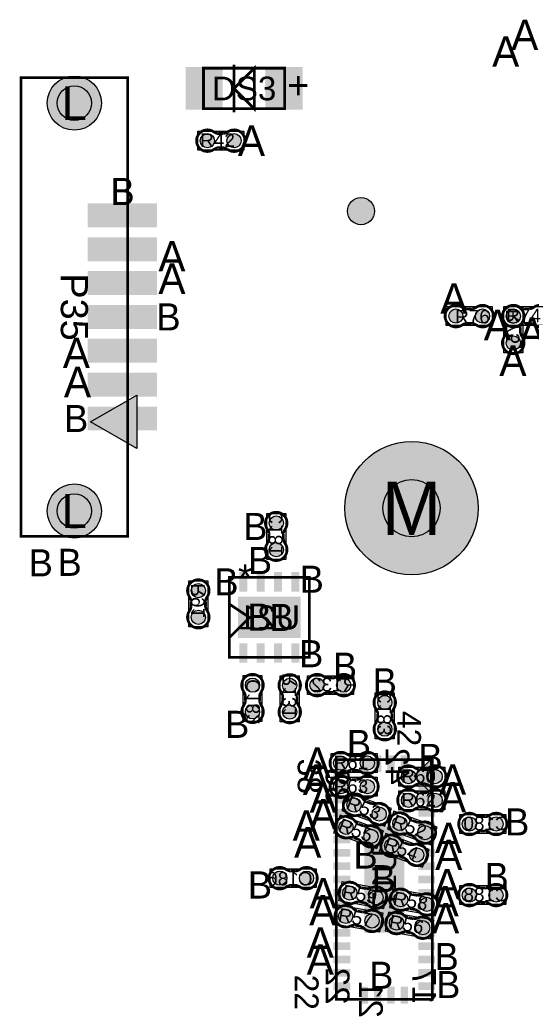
# Model space of a CAD drawing. Extents: x -14 to 190, y -123 to 238.
# Tile 13 of 28: x 40 to 59, y 112 to 149. Entities that reach past the tile are written whole.
import ezdxf
from ezdxf.enums import TextEntityAlignment as Align

# ---------------------------------------------------------------- set-up
doc = ezdxf.new("R2010")
doc.units = 0
doc.header["$MEASUREMENT"] = 0
for name, color, linetype in [('ASSEMBLY_OUTLINES_BTM', 191, 'CONTINUOUS'), ('ASSEMBLY_OUTLINES_TOP', 102, 'CONTINUOUS'), ('ASSEMBLY_REF_DES_BTM', 191, 'CONTINUOUS'), ('ASSEMBLY_REF_DES_TOP', 102, 'CONTINUOUS'), ('DRILL_DRAWING', 21, 'CONTINUOUS'), ('MOUNTING_HOLE_PADS_LAYER_7', 150, 'CONTINUOUS'), ('MOUNTING_HOLE_PADS_LAYER_8', 181, 'CONTINUOUS'), ('MOUNTING_HOLES_LAYER_TOP', 42, 'CONTINUOUS'), ('PART_PADS_SMD_BTM', 181, 'CONTINUOUS'), ('PART_PADS_SMD_TOP', 150, 'CONTINUOUS')]:
    doc.layers.add(name, color=color, linetype=linetype)
doc.styles.add('ARIAL', font='ARIAL.TTF')
doc.styles.add('VERIBEST_GERBER_0', font='VBest0.ttf')

msp = doc.modelspace()

# ---------------------------------------------------------------- hatches: boundary and pattern name
at = {"layer": 'ASSEMBLY_OUTLINES_BTM'}
msp.add_hatch(color=256, dxfattribs=at).paths.add_polyline_path([(55.155334, 120.783327), (54.530334, 120.158327), (55.155334, 119.533327)], flags=0)
at = {"layer": 'ASSEMBLY_OUTLINES_TOP'}
msp.add_hatch(color=256, dxfattribs=at).paths.add_polyline_path([(42.380911, 133.453522), (44.130911, 134.453522), (44.130911, 132.453522)], flags=0)
at = {"layer": 'MOUNTING_HOLE_PADS_LAYER_7'}
h = msp.add_hatch(color=256, dxfattribs=at)
edge = h.paths.add_edge_path()
edge.add_arc((41.780911, 145.403522), 1.016, 0, 360)
h = msp.add_hatch(color=256, dxfattribs=at)
edge = h.paths.add_edge_path()
edge.add_arc((54.43, 130.21), 2.5, 0, 360)
h = msp.add_hatch(color=256, dxfattribs=at)
edge = h.paths.add_edge_path()
edge.add_arc((41.780911, 130.103522), 1.016, 0, 360)
at = {"layer": 'MOUNTING_HOLE_PADS_LAYER_8'}
h = msp.add_hatch(color=256, dxfattribs=at)
edge = h.paths.add_edge_path()
edge.add_arc((41.780911, 145.403522), 1.016, 0, 360)
h = msp.add_hatch(color=256, dxfattribs=at)
edge = h.paths.add_edge_path()
edge.add_arc((54.43, 130.21), 2.5, 0, 360)
h = msp.add_hatch(color=256, dxfattribs=at)
edge = h.paths.add_edge_path()
edge.add_arc((41.780911, 130.103522), 1.016, 0, 360)
at = {"layer": 'MOUNTING_HOLES_LAYER_TOP'}
h = msp.add_hatch(color=256, dxfattribs=at)
edge = h.paths.add_edge_path()
edge.add_arc((41.780911, 145.403522), 0.6477, 0, 360)
h = msp.add_hatch(color=256, dxfattribs=at)
edge = h.paths.add_edge_path()
edge.add_arc((54.43, 130.21), 1.075, 0, 360)
h = msp.add_hatch(color=256, dxfattribs=at)
edge = h.paths.add_edge_path()
edge.add_arc((41.780911, 130.103522), 0.6477, 0, 360)
at = {"layer": 'PART_PADS_SMD_BTM'}
h = msp.add_hatch(color=256, dxfattribs=at)
edge = h.paths.add_edge_path()
edge.add_arc((58.243, 137.406), 0.2667, 0, 360)
h = msp.add_hatch(color=256, dxfattribs=at)
edge = h.paths.add_edge_path()
edge.add_arc((58.243, 136.406), 0.2667, 0, 360)
h = msp.add_hatch(color=256, dxfattribs=at)
edge = h.paths.add_edge_path()
edge.add_arc((49.353762, 129.650872), 0.2667, 0, 360)
h = msp.add_hatch(color=256, dxfattribs=at)
edge = h.paths.add_edge_path()
edge.add_arc((49.353762, 128.650872), 0.2667, 0, 360)
h = msp.add_hatch(color=256, dxfattribs=at)
edge = h.paths.add_edge_path()
edge.add_arc((46.432, 127.119), 0.2667, 0, 360)
h = msp.add_hatch(color=256, dxfattribs=at)
edge = h.paths.add_edge_path()
edge.add_arc((46.432, 126.119), 0.2667, 0, 360)
h = msp.add_hatch(color=256, dxfattribs=at)
edge = h.paths.add_edge_path()
edge.add_arc((48.463238, 123.571128), 0.2667, 0, 360)
h = msp.add_hatch(color=256, dxfattribs=at)
edge = h.paths.add_edge_path()
edge.add_arc((49.861, 123.563), 0.2667, 0, 360)
h = msp.add_hatch(color=256, dxfattribs=at)
edge = h.paths.add_edge_path()
edge.add_arc((50.885, 123.571), 0.2667, 0, 360)
h = msp.add_hatch(color=256, dxfattribs=at)
edge = h.paths.add_edge_path()
edge.add_arc((51.885, 123.571), 0.2667, 0, 360)
h = msp.add_hatch(color=256, dxfattribs=at)
edge = h.paths.add_edge_path()
edge.add_arc((53.425, 122.92), 0.2667, 0, 360)
h = msp.add_hatch(color=256, dxfattribs=at)
edge = h.paths.add_edge_path()
edge.add_arc((48.463238, 122.571128), 0.2667, 0, 360)
h = msp.add_hatch(color=256, dxfattribs=at)
edge = h.paths.add_edge_path()
edge.add_arc((49.861, 122.563), 0.2667, 0, 360)
h = msp.add_hatch(color=256, dxfattribs=at)
edge = h.paths.add_edge_path()
edge.add_arc((53.425, 121.92), 0.2667, 0, 360)
h = msp.add_hatch(color=256, dxfattribs=at)
edge = h.paths.add_edge_path()
edge.add_arc((56.6, 118.364), 0.2667, 0, 360)
h = msp.add_hatch(color=256, dxfattribs=at)
edge = h.paths.add_edge_path()
edge.add_arc((57.6, 118.364), 0.2667, 0, 360)
h = msp.add_hatch(color=256, dxfattribs=at)
edge = h.paths.add_edge_path()
edge.add_arc((49.488, 116.332), 0.2667, 0, 360)
h = msp.add_hatch(color=256, dxfattribs=at)
edge = h.paths.add_edge_path()
edge.add_arc((50.488, 116.332), 0.2667, 0, 360)
h = msp.add_hatch(color=256, dxfattribs=at)
edge = h.paths.add_edge_path()
edge.add_arc((56.6, 115.697), 0.2667, 0, 360)
h = msp.add_hatch(color=256, dxfattribs=at)
edge = h.paths.add_edge_path()
edge.add_arc((57.6, 115.697), 0.2667, 0, 360)
at = {"layer": 'PART_PADS_SMD_TOP'}
h = msp.add_hatch(color=256, dxfattribs=at)
edge = h.paths.add_edge_path()
edge.add_arc((46.772338, 143.993179), 0.2667, 0, 360)
h = msp.add_hatch(color=256, dxfattribs=at)
edge = h.paths.add_edge_path()
edge.add_arc((47.772338, 143.993179), 0.2667, 0, 360)
h = msp.add_hatch(color=256, dxfattribs=at)
edge = h.paths.add_edge_path()
edge.add_arc((52.531, 141.351), 0.508, 0, 360)
h = msp.add_hatch(color=256, dxfattribs=at)
edge = h.paths.add_edge_path()
edge.add_arc((56.092, 137.414), 0.2667, 0, 360)
h = msp.add_hatch(color=256, dxfattribs=at)
edge = h.paths.add_edge_path()
edge.add_arc((57.092, 137.414), 0.2667, 0, 360)
h = msp.add_hatch(color=256, dxfattribs=at)
edge = h.paths.add_edge_path()
edge.add_arc((58.251, 137.414), 0.2667, 0, 360)
h = msp.add_hatch(color=256, dxfattribs=at)
edge = h.paths.add_edge_path()
edge.add_arc((51.774, 120.65), 0.2667, 0, 360)
h = msp.add_hatch(color=256, dxfattribs=at)
edge = h.paths.add_edge_path()
edge.add_arc((52.774, 120.65), 0.2667, 0, 360)
h = msp.add_hatch(color=256, dxfattribs=at)
edge = h.paths.add_edge_path()
edge.add_arc((54.314, 120.142), 0.2667, 0, 360)
h = msp.add_hatch(color=256, dxfattribs=at)
edge = h.paths.add_edge_path()
edge.add_arc((55.314, 120.142), 0.2667, 0, 360)
h = msp.add_hatch(color=256, dxfattribs=at)
edge = h.paths.add_edge_path()
edge.add_arc((51.774, 119.761), 0.2667, 0, 360)
h = msp.add_hatch(color=256, dxfattribs=at)
edge = h.paths.add_edge_path()
edge.add_arc((52.774, 119.761), 0.2667, 0, 360)
h = msp.add_hatch(color=256, dxfattribs=at)
edge = h.paths.add_edge_path()
edge.add_arc((52.273284, 119.077548), 0.2667, 0, 360)
h = msp.add_hatch(color=256, dxfattribs=at)
edge = h.paths.add_edge_path()
edge.add_arc((54.314, 119.253), 0.2667, 0, 360)
h = msp.add_hatch(color=256, dxfattribs=at)
edge = h.paths.add_edge_path()
edge.add_arc((55.314, 119.253), 0.2667, 0, 360)
h = msp.add_hatch(color=256, dxfattribs=at)
edge = h.paths.add_edge_path()
edge.add_arc((53.212976, 118.735528), 0.2667, 0, 360)
h = msp.add_hatch(color=256, dxfattribs=at)
edge = h.paths.add_edge_path()
edge.add_arc((53.9878, 118.38094), 0.2667, 0, 360)
h = msp.add_hatch(color=256, dxfattribs=at)
edge = h.paths.add_edge_path()
edge.add_arc((51.969227, 118.242162), 0.2667, 0, 360)
h = msp.add_hatch(color=256, dxfattribs=at)
edge = h.paths.add_edge_path()
edge.add_arc((54.927492, 118.03892), 0.2667, 0, 360)
h = msp.add_hatch(color=256, dxfattribs=at)
edge = h.paths.add_edge_path()
edge.add_arc((52.908919, 117.900142), 0.2667, 0, 360)
h = msp.add_hatch(color=256, dxfattribs=at)
edge = h.paths.add_edge_path()
edge.add_arc((53.683744, 117.545554), 0.2667, 0, 360)
h = msp.add_hatch(color=256, dxfattribs=at)
edge = h.paths.add_edge_path()
edge.add_arc((54.623436, 117.203534), 0.2667, 0, 360)
h = msp.add_hatch(color=256, dxfattribs=at)
edge = h.paths.add_edge_path()
edge.add_arc((52.112603, 115.776922), 0.2667, 0, 360)
h = msp.add_hatch(color=256, dxfattribs=at)
edge = h.paths.add_edge_path()
edge.add_arc((53.097411, 115.603274), 0.2667, 0, 360)
h = msp.add_hatch(color=256, dxfattribs=at)
edge = h.paths.add_edge_path()
edge.add_arc((54.017603, 115.522923), 0.2667, 0, 360)
h = msp.add_hatch(color=256, dxfattribs=at)
edge = h.paths.add_edge_path()
edge.add_arc((55.002411, 115.349275), 0.2667, 0, 360)
h = msp.add_hatch(color=256, dxfattribs=at)
edge = h.paths.add_edge_path()
edge.add_arc((51.95823, 114.901428), 0.2667, 0, 360)
h = msp.add_hatch(color=256, dxfattribs=at)
edge = h.paths.add_edge_path()
edge.add_arc((52.943038, 114.72778), 0.2667, 0, 360)
h = msp.add_hatch(color=256, dxfattribs=at)
edge = h.paths.add_edge_path()
edge.add_arc((53.86323, 114.647429), 0.2667, 0, 360)
h = msp.add_hatch(color=256, dxfattribs=at)
edge = h.paths.add_edge_path()
edge.add_arc((54.848038, 114.473781), 0.2667, 0, 360)

# ---------------------------------------------------------------- linework, layer by layer
at = {"layer": 'ASSEMBLY_OUTLINES_BTM', "const_width": 0.1016}
for points in [[(57.972744, 136.804654), (57.972744, 137.025126), (57.972236, 137.025634, 0.088782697), (57.903656, 137.18159), (57.904672, 137.18032, -1.875349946), (58.57955, 137.181082), (58.579804, 137.180828, 0.088801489), (58.511224, 137.024872), (58.510716, 137.024364), (58.510716, 136.803892), (58.512494, 136.79932, 0.081091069), (58.565326, 136.652762, -2.020315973), (57.918896, 136.652508), (57.918134, 136.65327, 0.081091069), (57.970966, 136.799828)], [(49.083506, 129.049526), (49.083506, 129.269998), (49.082998, 129.270506, 0.088782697), (49.014418, 129.426462), (49.015434, 129.425192, -1.875349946), (49.690312, 129.425954), (49.690566, 129.4257, 0.088801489), (49.621986, 129.269744), (49.621478, 129.269236), (49.621478, 129.048764), (49.623256, 129.044192, 0.081091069), (49.676088, 128.897634, -2.020315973), (49.029658, 128.89738), (49.028896, 128.898142, 0.081091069), (49.081728, 129.0447)], [(46.161744, 126.517654), (46.161744, 126.738126), (46.161236, 126.738634, 0.088782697), (46.092656, 126.89459), (46.093672, 126.89332, -1.875349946), (46.76855, 126.894082), (46.768804, 126.893828, 0.088801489), (46.700224, 126.737872), (46.699716, 126.737364), (46.699716, 126.516892), (46.701494, 126.51232, 0.081091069), (46.754326, 126.365762, -2.020315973), (46.107896, 126.365508), (46.107134, 126.36627, 0.081091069), (46.159966, 126.512828)], [(48.733494, 123.172474), (48.733494, 122.952002), (48.734002, 122.951494, 0.088782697), (48.802582, 122.795538), (48.801566, 122.796808, -1.875349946), (48.126688, 122.796046), (48.126434, 122.7963, 0.088801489), (48.195014, 122.952256), (48.195522, 122.952764), (48.195522, 123.173236), (48.193744, 123.177808, 0.081091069), (48.140912, 123.324366, -2.020315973), (48.787342, 123.32462), (48.788104, 123.323858, 0.081091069), (48.735272, 123.1773)], [(49.590744, 122.961654), (49.590744, 123.182126), (49.590236, 123.182634, 0.088782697), (49.521656, 123.33859), (49.522672, 123.33732, -1.875349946), (50.19755, 123.338082), (50.197804, 123.337828, 0.088801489), (50.129224, 123.181872), (50.128716, 123.181364), (50.128716, 122.960892), (50.130494, 122.95632, 0.081091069), (50.183326, 122.809762, -2.020315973), (49.536896, 122.809508), (49.536134, 122.81027, 0.081091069), (49.588966, 122.956828)], [(51.283654, 123.841256), (51.504126, 123.841256), (51.504634, 123.841764, 0.088782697), (51.66059, 123.910344), (51.65932, 123.909328, -1.875349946), (51.660082, 123.23445), (51.659828, 123.234196, 0.088801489), (51.503872, 123.302776), (51.503364, 123.303284), (51.282892, 123.303284), (51.27832, 123.301506, 0.081091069), (51.131762, 123.248674, -2.020315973), (51.131508, 123.895104), (51.13227, 123.895866, 0.081091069), (51.278828, 123.843034)], [(53.154744, 122.318654), (53.154744, 122.539126), (53.154236, 122.539634, 0.088782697), (53.085656, 122.69559), (53.086672, 122.69432, -1.875349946), (53.76155, 122.695082), (53.761804, 122.694828, 0.088801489), (53.693224, 122.538872), (53.692716, 122.538364), (53.692716, 122.317892), (53.694494, 122.31332, 0.081091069), (53.747326, 122.166762, -2.020315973), (53.100896, 122.166508), (53.100134, 122.16727, 0.081091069), (53.152966, 122.313828)], [(56.998654, 118.634256), (57.219126, 118.634256), (57.219634, 118.634764, 0.088782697), (57.37559, 118.703344), (57.37432, 118.702328, -1.875349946), (57.375082, 118.02745), (57.374828, 118.027196, 0.088801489), (57.218872, 118.095776), (57.218364, 118.096284), (56.997892, 118.096284), (56.99332, 118.094506, 0.081091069), (56.846762, 118.041674, -2.020315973), (56.846508, 118.688104), (56.84727, 118.688866, 0.081091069), (56.993828, 118.636034)], [(50.089346, 116.061744), (49.868874, 116.061744), (49.868366, 116.061236, 0.088782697), (49.71241, 115.992656), (49.71368, 115.993672, -1.875349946), (49.712918, 116.66855), (49.713172, 116.668804, 0.088801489), (49.869128, 116.600224), (49.869636, 116.599716), (50.090108, 116.599716), (50.09468, 116.601494, 0.081091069), (50.241238, 116.654326, -2.020315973), (50.241492, 116.007896), (50.24073, 116.007134, 0.081091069), (50.094172, 116.059966)], [(56.998654, 115.967256), (57.219126, 115.967256), (57.219634, 115.967764, 0.088782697), (57.37559, 116.036344), (57.37432, 116.035328, -1.875349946), (57.375082, 115.36045), (57.374828, 115.360196, 0.088801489), (57.218872, 115.428776), (57.218364, 115.429284), (56.997892, 115.429284), (56.99332, 115.427506, 0.081091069), (56.846762, 115.374674, -2.020315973), (56.846508, 116.021104), (56.84727, 116.021866, 0.081091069), (56.993828, 115.969034)]]:
    msp.add_lwpolyline(points, format="xyb", dxfattribs=at)
at = {"layer": 'ASSEMBLY_OUTLINES_BTM'}
for points in [[(57.8874, 136.0424), (57.8874, 137.7696), (58.5986, 137.7696), (58.5986, 136.0424)], [(48.998162, 128.287272), (48.998162, 130.014472), (49.709362, 130.014472), (49.709362, 128.287272)], [(46.0764, 125.7554), (46.0764, 127.4826), (46.7876, 127.4826), (46.7876, 125.7554)], [(48.107638, 122.207528), (48.107638, 123.934728), (48.818838, 123.934728), (48.818838, 122.207528)], [(49.5054, 122.1994), (49.5054, 123.9266), (50.2166, 123.9266), (50.2166, 122.1994)], [(50.5214, 123.2154), (50.5214, 123.9266), (52.2486, 123.9266), (52.2486, 123.2154)], [(53.0694, 121.5564), (53.0694, 123.2836), (53.7806, 123.2836), (53.7806, 121.5564)], [(55.155334, 120.783327), (54.530334, 120.158327), (55.155334, 119.533327)], [(56.2364, 118.0084), (56.2364, 118.7196), (57.9636, 118.7196), (57.9636, 118.0084)], [(49.1244, 115.9764), (49.1244, 116.6876), (50.8516, 116.6876), (50.8516, 115.9764)], [(56.2364, 115.3414), (56.2364, 116.0526), (57.9636, 116.0526), (57.9636, 115.3414)]]:
    msp.add_lwpolyline(points, close=True, dxfattribs=at)
for points in [[(57.972744, 137.025126), (57.972236, 137.025634)], [(58.511224, 137.024872), (58.510716, 137.024364)], [(58.57955, 137.181082), (58.579804, 137.180828)], [(57.918896, 136.652508), (57.918134, 136.65327)], [(57.970966, 136.799828), (57.972744, 136.804654)], [(58.510716, 136.803892), (58.512494, 136.79932)], [(49.083506, 129.269998), (49.082998, 129.270506)], [(49.621986, 129.269744), (49.621478, 129.269236)], [(49.690312, 129.425954), (49.690566, 129.4257)], [(49.029658, 128.89738), (49.028896, 128.898142)], [(49.081728, 129.0447), (49.083506, 129.049526)], [(49.621478, 129.048764), (49.623256, 129.044192)], [(46.161744, 126.738126), (46.161236, 126.738634)], [(46.700224, 126.737872), (46.699716, 126.737364)], [(46.76855, 126.894082), (46.768804, 126.893828)], [(46.107896, 126.365508), (46.107134, 126.36627)], [(46.159966, 126.512828), (46.161744, 126.517654)], [(46.699716, 126.516892), (46.701494, 126.51232)], [(51.131508, 123.895104), (51.13227, 123.895866)], [(51.278828, 123.843034), (51.283654, 123.841256)], [(51.504126, 123.841256), (51.504634, 123.841764)], [(48.195522, 123.173236), (48.193744, 123.177808)], [(48.735272, 123.1773), (48.733494, 123.172474)], [(48.787342, 123.32462), (48.788104, 123.323858)], [(49.590744, 123.182126), (49.590236, 123.182634)], [(50.129224, 123.181872), (50.128716, 123.181364)], [(50.19755, 123.338082), (50.197804, 123.337828)], [(51.282892, 123.303284), (51.27832, 123.301506)], [(51.503872, 123.302776), (51.503364, 123.303284)], [(51.660082, 123.23445), (51.659828, 123.234196)], [(48.126688, 122.796046), (48.126434, 122.7963)], [(48.195014, 122.952256), (48.195522, 122.952764)], [(48.733494, 122.952002), (48.734002, 122.951494)], [(49.536896, 122.809508), (49.536134, 122.81027)], [(49.588966, 122.956828), (49.590744, 122.961654)], [(50.128716, 122.960892), (50.130494, 122.95632)], [(53.76155, 122.695082), (53.761804, 122.694828)], [(53.152966, 122.313828), (53.154744, 122.318654)], [(53.154744, 122.539126), (53.154236, 122.539634)], [(53.693224, 122.538872), (53.692716, 122.538364)], [(53.692716, 122.317892), (53.694494, 122.31332)], [(53.100896, 122.166508), (53.100134, 122.16727)], [(56.846508, 118.688104), (56.84727, 118.688866)], [(56.993828, 118.636034), (56.998654, 118.634256)], [(57.219126, 118.634256), (57.219634, 118.634764)], [(56.997892, 118.096284), (56.99332, 118.094506)], [(57.218872, 118.095776), (57.218364, 118.096284)], [(57.375082, 118.02745), (57.374828, 118.027196)], [(49.712918, 116.66855), (49.713172, 116.668804)], [(49.869128, 116.600224), (49.869636, 116.599716)], [(50.090108, 116.599716), (50.09468, 116.601494)], [(49.868874, 116.061744), (49.868366, 116.061236)], [(50.094172, 116.059966), (50.089346, 116.061744)], [(50.241492, 116.007896), (50.24073, 116.007134)], [(56.846508, 116.021104), (56.84727, 116.021866)], [(56.993828, 115.969034), (56.998654, 115.967256)], [(57.219126, 115.967256), (57.219634, 115.967764)], [(56.997892, 115.429284), (56.99332, 115.427506)], [(57.218872, 115.428776), (57.218364, 115.429284)], [(57.375082, 115.36045), (57.374828, 115.360196)]]:
    msp.add_lwpolyline(points, dxfattribs=at)
at = {"layer": 'ASSEMBLY_OUTLINES_BTM', "const_width": 0.1}
for points in [[(47.599, 124.611), (47.599, 127.611), (50.599, 127.611), (50.599, 124.611)], [(51.605334, 111.783327), (51.605334, 120.783327), (55.205334, 120.783327), (55.205334, 111.783327)]]:
    msp.add_lwpolyline(points, close=True, dxfattribs=at)
msp.add_lwpolyline([(47.599, 125.361), (48.349, 126.111), (47.599, 126.611)], dxfattribs=at)
at = {"layer": 'ASSEMBLY_OUTLINES_TOP'}
for points, const_width in [([(46.624601, 145.190042), (46.624601, 146.714042), (49.672601, 146.714042), (49.672601, 145.190042)], 0.1016), ([(47.767601, 145.952042), (48.529601, 146.714042), (48.529601, 145.190042)], 0.1016), ([(39.780911, 129.153522), (39.780911, 146.353522), (43.780911, 146.353522), (43.780911, 129.153522)], 0.1)]:
    msp.add_lwpolyline(points, close=True, dxfattribs=dict(at, const_width=const_width))
at = {"layer": 'ASSEMBLY_OUTLINES_TOP', "const_width": 0.1016}
msp.add_lwpolyline([(47.767601, 146.841042), (47.767601, 145.063042)], dxfattribs=at)
for points in [[(47.373684, 144.263435), (47.153212, 144.263435), (47.152704, 144.263943, -0.088782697), (46.996748, 144.332523), (46.998018, 144.331507, 1.875349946), (46.997256, 143.656629), (46.99751, 143.656375, -0.088801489), (47.153466, 143.724955), (47.153974, 143.725463), (47.374446, 143.725463), (47.379018, 143.723685, -0.081091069), (47.525576, 143.670853, 2.020315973), (47.52583, 144.317283), (47.525068, 144.318045, -0.081091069), (47.37851, 144.265213)], [(56.490654, 137.143744), (56.711126, 137.143744), (56.711634, 137.143236, -0.088782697), (56.86759, 137.074656), (56.86632, 137.075672, 1.875349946), (56.867082, 137.75055), (56.866828, 137.750804, -0.088801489), (56.710872, 137.682224), (56.710364, 137.681716), (56.489892, 137.681716), (56.48532, 137.683494, -0.081091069), (56.338762, 137.736326, 2.020315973), (56.338508, 137.089896), (56.33927, 137.089134, -0.081091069), (56.485828, 137.141966)], [(58.852346, 137.684256), (58.631874, 137.684256), (58.631366, 137.684764, -0.088782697), (58.47541, 137.753344), (58.47668, 137.752328, 1.875349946), (58.475918, 137.07745), (58.476172, 137.077196, -0.088801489), (58.632128, 137.145776), (58.632636, 137.146284), (58.853108, 137.146284), (58.85768, 137.144506, -0.081091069), (59.004238, 137.091674, 2.020315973), (59.004492, 137.738104), (59.00373, 137.738866, -0.081091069), (58.857172, 137.686034)], [(52.375346, 120.920256), (52.154874, 120.920256), (52.154366, 120.920764, -0.088782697), (51.99841, 120.989344), (51.99968, 120.988328, 1.875349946), (51.998918, 120.31345), (51.999172, 120.313196, -0.088801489), (52.155128, 120.381776), (52.155636, 120.382284), (52.376108, 120.382284), (52.38068, 120.380506, -0.081091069), (52.527238, 120.327674, 2.020315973), (52.527492, 120.974104), (52.52673, 120.974866, -0.081091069), (52.380172, 120.922034)], [(54.915346, 120.412256), (54.694874, 120.412256), (54.694366, 120.412764, -0.088782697), (54.53841, 120.481344), (54.53968, 120.480328, 1.875349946), (54.538918, 119.80545), (54.539172, 119.805196, -0.088801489), (54.695128, 119.873776), (54.695636, 119.874284), (54.916108, 119.874284), (54.92068, 119.872506, -0.081091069), (55.067238, 119.819674, 2.020315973), (55.067492, 120.466104), (55.06673, 120.466866, -0.081091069), (54.920172, 120.414034)], [(52.375346, 120.031256), (52.154874, 120.031256), (52.154366, 120.031764, -0.088782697), (51.99841, 120.100344), (51.99968, 120.099328, 1.875349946), (51.998918, 119.42445), (51.999172, 119.424196, -0.088801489), (52.155128, 119.492776), (52.155636, 119.493284), (52.376108, 119.493284), (52.38068, 119.491506, -0.081091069), (52.527238, 119.438674, 2.020315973), (52.527492, 120.085104), (52.52673, 120.085866, -0.081091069), (52.380172, 120.033034)], [(54.915346, 119.523256), (54.694874, 119.523256), (54.694366, 119.523764, -0.088782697), (54.53841, 119.592344), (54.53968, 119.591328, 1.875349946), (54.538918, 118.91645), (54.539172, 118.916196, -0.088801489), (54.695128, 118.984776), (54.695636, 118.985284), (54.916108, 118.985284), (54.92068, 118.983506, -0.081091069), (55.067238, 118.930674, 2.020315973), (55.067492, 119.577104), (55.06673, 119.577866, -0.081091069), (54.920172, 119.525034)], [(52.930797, 119.125833), (52.723621, 119.201239), (52.723318, 119.20189, -0.088782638), (52.600223, 119.319674), (52.601069, 119.318285, 1.87535204), (52.369531, 118.684368), (52.369682, 118.684042, -0.08880187), (52.539689, 118.695147), (52.54034, 118.69545), (52.747516, 118.620044), (52.751204, 118.61681, -0.081091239), (52.870854, 118.517038, 2.020315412), (53.092185, 119.124397), (53.091729, 119.125373, -0.081090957), (52.93594, 119.125853)], [(52.62674, 118.290447), (52.419564, 118.365853), (52.419261, 118.366504, -0.088782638), (52.296166, 118.484288), (52.297012, 118.482899, 1.87535204), (52.065474, 117.848982), (52.065625, 117.848656, -0.08880187), (52.235632, 117.859761), (52.236283, 117.860064), (52.443459, 117.784658), (52.447147, 117.781424, -0.081091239), (52.566797, 117.681652, 2.020315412), (52.788128, 118.289011), (52.787672, 118.289987, -0.081090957), (52.631883, 118.290467)], [(54.645313, 118.429225), (54.438137, 118.504631), (54.437834, 118.505282, -0.088782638), (54.314739, 118.623066), (54.315585, 118.621677, 1.87535204), (54.084047, 117.98776), (54.084198, 117.987434, -0.08880187), (54.254205, 117.998539), (54.254856, 117.998842), (54.462032, 117.923436), (54.46572, 117.920202, -0.081091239), (54.58537, 117.82043, 2.020315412), (54.806701, 118.427789), (54.806245, 118.428765, -0.081090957), (54.650456, 118.429245)], [(54.341257, 117.593839), (54.134081, 117.669245), (54.133778, 117.669896, -0.088782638), (54.010683, 117.78768), (54.011529, 117.786291, 1.87535204), (53.779991, 117.152374), (53.780142, 117.152048, -0.08880187), (53.950149, 117.163153), (53.9508, 117.163456), (54.157976, 117.08805), (54.161664, 117.084816, -0.081091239), (54.281314, 116.985044, 2.020315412), (54.502645, 117.592403), (54.502189, 117.593379, -0.081090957), (54.3464, 117.593859)], [(52.751743, 115.93865), (52.53462, 115.976934), (52.534208, 115.977523, -0.088782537), (52.39253, 116.072142), (52.393605, 116.070921, 1.875351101), (52.275663, 115.406428), (52.275869, 115.406134, -0.088801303), (52.441364, 115.446591), (52.441953, 115.447003), (52.659075, 115.408718), (52.663269, 115.406173, -0.08109078), (52.798426, 115.328695, 2.020316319), (52.910928, 115.96526), (52.91031, 115.966142, -0.081091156), (52.756804, 115.939563)], [(54.656743, 115.684651), (54.43962, 115.722935), (54.439208, 115.723524, -0.088782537), (54.29753, 115.818143), (54.298605, 115.816922, 1.875351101), (54.180663, 115.152429), (54.180869, 115.152135, -0.088801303), (54.346364, 115.192592), (54.346953, 115.193004), (54.564075, 115.154719), (54.568269, 115.152174, -0.08109078), (54.703426, 115.074696, 2.020316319), (54.815928, 115.711261), (54.81531, 115.712143, -0.081091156), (54.661804, 115.685564)], [(52.59737, 115.063156), (52.380247, 115.10144), (52.379835, 115.102029, -0.088782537), (52.238157, 115.196648), (52.239232, 115.195427, 1.875351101), (52.12129, 114.530934), (52.121496, 114.53064, -0.088801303), (52.286991, 114.571097), (52.28758, 114.571509), (52.504702, 114.533224), (52.508896, 114.530679, -0.08109078), (52.644053, 114.453201, 2.020316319), (52.756555, 115.089766), (52.755937, 115.090648, -0.081091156), (52.602431, 115.064069)], [(54.50237, 114.809157), (54.285247, 114.847441), (54.284835, 114.84803, -0.088782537), (54.143157, 114.942649), (54.144232, 114.941428, 1.875351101), (54.02629, 114.276935), (54.026496, 114.276641, -0.088801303), (54.191991, 114.317098), (54.19258, 114.31751), (54.409702, 114.279225), (54.413896, 114.27668, -0.08109078), (54.549053, 114.199202, 2.020316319), (54.661555, 114.835767), (54.660937, 114.836649, -0.081091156), (54.507431, 114.81007)]]:
    msp.add_lwpolyline(points, format="xyb", dxfattribs=at)
at = {"layer": 'ASSEMBLY_OUTLINES_TOP'}
for points in [[(46.408738, 143.637579), (46.408738, 144.348779), (48.135938, 144.348779), (48.135938, 143.637579)], [(55.7284, 137.0584), (55.7284, 137.7696), (57.4556, 137.7696), (57.4556, 137.0584)], [(57.8874, 137.0584), (57.8874, 137.7696), (59.6146, 137.7696), (59.6146, 137.0584)], [(42.380911, 133.453522), (44.130911, 134.453522), (44.130911, 132.453522)], [(51.4104, 120.2944), (51.4104, 121.0056), (53.1376, 121.0056), (53.1376, 120.2944)], [(53.9504, 119.7864), (53.9504, 120.4976), (55.6776, 120.4976), (55.6776, 119.7864)], [(51.4104, 119.4054), (51.4104, 120.1166), (53.1376, 120.1166), (53.1376, 119.4054)], [(53.676271, 118.945324), (52.053234, 119.536061), (51.809989, 118.867752), (53.433026, 118.277015)], [(53.9504, 118.8974), (53.9504, 119.6086), (55.6776, 119.6086), (55.6776, 118.8974)], [(53.372214, 118.109938), (51.749177, 118.700675), (51.505932, 118.032366), (53.128969, 117.441629)], [(55.390787, 118.248716), (53.76775, 118.839453), (53.524505, 118.171144), (55.147542, 117.580407)], [(55.086731, 117.41333), (53.463694, 118.004067), (53.220449, 117.335758), (54.843486, 116.745021)], [(53.517236, 115.890333), (51.816276, 116.190258), (51.692778, 115.489863), (53.393738, 115.189938)], [(55.422236, 115.636334), (53.721276, 115.936259), (53.597778, 115.235864), (55.298738, 114.935939)], [(53.362863, 115.014839), (51.661903, 115.314764), (51.538405, 114.614369), (53.239365, 114.314444)], [(55.267863, 114.76084), (53.566903, 115.060765), (53.443405, 114.36037), (55.144365, 114.060445)]]:
    msp.add_lwpolyline(points, close=True, dxfattribs=at)
for points in [[(47.153212, 144.263435), (47.152704, 144.263943)], [(47.37851, 144.265213), (47.373684, 144.263435)], [(47.52583, 144.317283), (47.525068, 144.318045)], [(47.153466, 143.724955), (47.153974, 143.725463)], [(47.374446, 143.725463), (47.379018, 143.723685)], [(46.997256, 143.656629), (46.99751, 143.656375)], [(56.489892, 137.681716), (56.48532, 137.683494)], [(56.710872, 137.682224), (56.710364, 137.681716)], [(56.867082, 137.75055), (56.866828, 137.750804)], [(58.631874, 137.684256), (58.631366, 137.684764)], [(58.857172, 137.686034), (58.852346, 137.684256)], [(56.338508, 137.089896), (56.33927, 137.089134)], [(56.485828, 137.141966), (56.490654, 137.143744)], [(56.711126, 137.143744), (56.711634, 137.143236)], [(58.475918, 137.07745), (58.476172, 137.077196)], [(58.632128, 137.145776), (58.632636, 137.146284)], [(58.853108, 137.146284), (58.85768, 137.144506)], [(52.154874, 120.920256), (52.154366, 120.920764)], [(52.380172, 120.922034), (52.375346, 120.920256)], [(52.527492, 120.974104), (52.52673, 120.974866)], [(54.694874, 120.412256), (54.694366, 120.412764)], [(54.920172, 120.414034), (54.915346, 120.412256)], [(55.067492, 120.466104), (55.06673, 120.466866)], [(51.998918, 120.31345), (51.999172, 120.313196)], [(52.154874, 120.031256), (52.154366, 120.031764)], [(52.155128, 120.381776), (52.155636, 120.382284)], [(52.380172, 120.033034), (52.375346, 120.031256)], [(52.376108, 120.382284), (52.38068, 120.380506)], [(52.527492, 120.085104), (52.52673, 120.085866)], [(54.538918, 119.80545), (54.539172, 119.805196)], [(54.695128, 119.873776), (54.695636, 119.874284)], [(54.916108, 119.874284), (54.92068, 119.872506)], [(51.998918, 119.42445), (51.999172, 119.424196)], [(52.155128, 119.492776), (52.155636, 119.493284)], [(52.376108, 119.493284), (52.38068, 119.491506)], [(54.694874, 119.523256), (54.694366, 119.523764)], [(54.920172, 119.525034), (54.915346, 119.523256)], [(55.067492, 119.577104), (55.06673, 119.577866)], [(52.723621, 119.201239), (52.723318, 119.20189)], [(52.93594, 119.125853), (52.930797, 119.125833)], [(53.092185, 119.124397), (53.091729, 119.125373)], [(54.695128, 118.984776), (54.695636, 118.985284)], [(54.916108, 118.985284), (54.92068, 118.983506)], [(52.369531, 118.684368), (52.369682, 118.684042)], [(52.539689, 118.695147), (52.54034, 118.69545)], [(52.747516, 118.620044), (52.751204, 118.61681)], [(54.538918, 118.91645), (54.539172, 118.916196)], [(52.419564, 118.365853), (52.419261, 118.366504)], [(52.631883, 118.290467), (52.62674, 118.290447)], [(52.788128, 118.289011), (52.787672, 118.289987)], [(54.438137, 118.504631), (54.437834, 118.505282)], [(54.650456, 118.429245), (54.645313, 118.429225)], [(54.806701, 118.427789), (54.806245, 118.428765)], [(52.065474, 117.848982), (52.065625, 117.848656)], [(52.235632, 117.859761), (52.236283, 117.860064)], [(54.084047, 117.98776), (54.084198, 117.987434)], [(54.254205, 117.998539), (54.254856, 117.998842)], [(54.462032, 117.923436), (54.46572, 117.920202)], [(52.443459, 117.784658), (52.447147, 117.781424)], [(54.134081, 117.669245), (54.133778, 117.669896)], [(54.3464, 117.593859), (54.341257, 117.593839)], [(54.502645, 117.592403), (54.502189, 117.593379)], [(53.779991, 117.152374), (53.780142, 117.152048)], [(53.950149, 117.163153), (53.9508, 117.163456)], [(54.157976, 117.08805), (54.161664, 117.084816)], [(52.53462, 115.976934), (52.534208, 115.977523)], [(52.910928, 115.96526), (52.91031, 115.966142)], [(52.756804, 115.939563), (52.751743, 115.93865)], [(54.43962, 115.722935), (54.439208, 115.723524)], [(54.661804, 115.685564), (54.656743, 115.684651)], [(54.815928, 115.711261), (54.81531, 115.712143)], [(52.275663, 115.406428), (52.275869, 115.406134)], [(52.441364, 115.446591), (52.441953, 115.447003)], [(52.659075, 115.408718), (52.663269, 115.406173)], [(52.380247, 115.10144), (52.379835, 115.102029)], [(52.602431, 115.064069), (52.59737, 115.063156)], [(52.756555, 115.089766), (52.755937, 115.090648)], [(54.180663, 115.152429), (54.180869, 115.152135)], [(54.346364, 115.192592), (54.346953, 115.193004)], [(54.564075, 115.154719), (54.568269, 115.152174)], [(52.12129, 114.530934), (52.121496, 114.53064)], [(52.286991, 114.571097), (52.28758, 114.571509)], [(52.504702, 114.533224), (52.508896, 114.530679)], [(54.285247, 114.847441), (54.284835, 114.84803)], [(54.507431, 114.81007), (54.50237, 114.809157)], [(54.661555, 114.835767), (54.660937, 114.836649)], [(54.02629, 114.276935), (54.026496, 114.276641)], [(54.191991, 114.317098), (54.19258, 114.31751)], [(54.409702, 114.279225), (54.413896, 114.27668)]]:
    msp.add_lwpolyline(points, dxfattribs=at)
at = {"layer": 'MOUNTING_HOLE_PADS_LAYER_7'}
for centre, radius in [((41.780911, 145.403522), 1.016), ((54.43, 130.21), 2.5), ((41.780911, 130.103522), 1.016)]:
    msp.add_circle(centre, radius, dxfattribs=at)
at = {"layer": 'MOUNTING_HOLE_PADS_LAYER_8'}
for centre, radius in [((41.780911, 145.403522), 1.016), ((54.43, 130.21), 2.5), ((41.780911, 130.103522), 1.016)]:
    msp.add_circle(centre, radius, dxfattribs=at)
at = {"layer": 'MOUNTING_HOLES_LAYER_TOP'}
for centre, radius in [((41.780911, 145.403522), 0.6477), ((54.43, 130.21), 1.075), ((41.780911, 130.103522), 0.6477)]:
    msp.add_circle(centre, radius, dxfattribs=at)
at = {"layer": 'PART_PADS_SMD_BTM'}
for centre in [(58.243, 137.406), (58.243, 136.406), (49.353762, 129.650872), (49.353762, 128.650872), (46.432, 127.119), (46.432, 126.119), (48.463238, 123.571128), (49.861, 123.563), (50.885, 123.571), (51.885, 123.571), (53.425, 122.92), (48.463238, 122.571128), (49.861, 122.563), (53.425, 121.92), (56.6, 118.364), (57.6, 118.364), (49.488, 116.332), (50.488, 116.332), (56.6, 115.697), (57.6, 115.697)]:
    msp.add_circle(centre, 0.2667, dxfattribs=at)
for points in [[(47.974, 127.081), (48.274, 127.081), (47.974, 127.811), (48.274, 127.811)], [(48.624, 127.081), (48.924, 127.081), (48.624, 127.811), (48.924, 127.811)], [(49.274, 127.081), (49.574, 127.081), (49.274, 127.811), (49.574, 127.811)], [(49.924, 127.081), (50.224, 127.081), (49.924, 127.811), (50.224, 127.811)], [(47.924, 125.336), (50.274, 125.336), (47.924, 126.886), (50.274, 126.886)], [(47.974, 124.411), (48.274, 124.411), (47.974, 125.141), (48.274, 125.141)], [(48.624, 124.411), (48.924, 124.411), (48.624, 125.141), (48.924, 125.141)], [(49.274, 124.411), (49.574, 124.411), (49.274, 125.141), (49.574, 125.141)], [(49.924, 124.411), (50.224, 124.411), (49.924, 125.141), (50.224, 125.141)], [(52.515334, 120.308327), (52.795334, 120.308327), (52.515334, 120.938327), (52.795334, 120.938327)], [(53.015334, 120.308327), (53.295334, 120.308327), (53.015334, 120.938327), (53.295334, 120.938327)], [(53.515334, 120.308327), (53.795334, 120.308327), (53.515334, 120.938327), (53.795334, 120.938327)], [(54.015334, 120.308327), (54.295334, 120.308327), (54.015334, 120.938327), (54.295334, 120.938327)], [(51.500334, 120.143327), (52.130334, 120.143327), (51.500334, 120.423327), (52.130334, 120.423327)], [(54.680334, 120.143327), (55.310334, 120.143327), (54.680334, 120.423327), (55.310334, 120.423327)], [(51.500334, 119.643327), (52.130334, 119.643327), (51.500334, 119.923327), (52.130334, 119.923327)], [(54.680334, 119.643327), (55.310334, 119.643327), (54.680334, 119.923327), (55.310334, 119.923327)], [(51.500334, 119.143327), (52.130334, 119.143327), (51.500334, 119.423327), (52.130334, 119.423327)], [(54.680334, 119.143327), (55.310334, 119.143327), (54.680334, 119.423327), (55.310334, 119.423327)], [(51.500334, 118.643327), (52.130334, 118.643327), (51.500334, 118.923327), (52.130334, 118.923327)], [(54.680334, 118.643327), (55.310334, 118.643327), (54.680334, 118.923327), (55.310334, 118.923327)], [(51.500334, 118.143327), (52.130334, 118.143327), (51.500334, 118.423327), (52.130334, 118.423327)], [(52.655334, 114.283327), (54.155334, 114.283327), (52.655334, 118.283327), (54.155334, 118.283327)], [(54.680334, 118.143327), (55.310334, 118.143327), (54.680334, 118.423327), (55.310334, 118.423327)], [(51.500334, 117.643327), (52.130334, 117.643327), (51.500334, 117.923327), (52.130334, 117.923327)], [(54.680334, 117.643327), (55.310334, 117.643327), (54.680334, 117.923327), (55.310334, 117.923327)], [(51.500334, 117.143327), (52.130334, 117.143327), (51.500334, 117.423327), (52.130334, 117.423327)], [(54.680334, 117.143327), (55.310334, 117.143327), (54.680334, 117.423327), (55.310334, 117.423327)], [(51.500334, 116.643327), (52.130334, 116.643327), (51.500334, 116.923327), (52.130334, 116.923327)], [(54.680334, 116.643327), (55.310334, 116.643327), (54.680334, 116.923327), (55.310334, 116.923327)], [(51.500334, 116.143327), (52.130334, 116.143327), (51.500334, 116.423327), (52.130334, 116.423327)], [(54.680334, 116.143327), (55.310334, 116.143327), (54.680334, 116.423327), (55.310334, 116.423327)], [(51.500334, 115.643327), (52.130334, 115.643327), (51.500334, 115.923327), (52.130334, 115.923327)], [(54.680334, 115.643327), (55.310334, 115.643327), (54.680334, 115.923327), (55.310334, 115.923327)], [(51.500334, 115.143327), (52.130334, 115.143327), (51.500334, 115.423327), (52.130334, 115.423327)], [(54.680334, 115.143327), (55.310334, 115.143327), (54.680334, 115.423327), (55.310334, 115.423327)], [(51.500334, 114.643327), (52.130334, 114.643327), (51.500334, 114.923327), (52.130334, 114.923327)], [(54.680334, 114.643327), (55.310334, 114.643327), (54.680334, 114.923327), (55.310334, 114.923327)], [(51.500334, 114.143327), (52.130334, 114.143327), (51.500334, 114.423327), (52.130334, 114.423327)], [(54.680334, 114.143327), (55.310334, 114.143327), (54.680334, 114.423327), (55.310334, 114.423327)], [(51.500334, 113.643327), (52.130334, 113.643327), (51.500334, 113.923327), (52.130334, 113.923327)], [(54.680334, 113.643327), (55.310334, 113.643327), (54.680334, 113.923327), (55.310334, 113.923327)], [(51.500334, 113.143327), (52.130334, 113.143327), (51.500334, 113.423327), (52.130334, 113.423327)], [(54.680334, 113.143327), (55.310334, 113.143327), (54.680334, 113.423327), (55.310334, 113.423327)], [(51.500334, 112.643327), (52.130334, 112.643327), (51.500334, 112.923327), (52.130334, 112.923327)], [(54.680334, 112.643327), (55.310334, 112.643327), (54.680334, 112.923327), (55.310334, 112.923327)], [(51.500334, 112.143327), (52.130334, 112.143327), (51.500334, 112.423327), (52.130334, 112.423327)], [(54.680334, 112.143327), (55.310334, 112.143327), (54.680334, 112.423327), (55.310334, 112.423327)], [(52.515334, 111.628327), (52.795334, 111.628327), (52.515334, 112.258327), (52.795334, 112.258327)], [(53.015334, 111.628327), (53.295334, 111.628327), (53.015334, 112.258327), (53.295334, 112.258327)], [(53.515334, 111.628327), (53.795334, 111.628327), (53.515334, 112.258327), (53.795334, 112.258327)], [(54.015334, 111.628327), (54.295334, 111.628327), (54.015334, 112.258327), (54.295334, 112.258327)]]:
    msp.add_solid(points, dxfattribs=at)
at = {"layer": 'PART_PADS_SMD_TOP'}
for centre, radius in [((46.772338, 143.993179), 0.2667), ((47.772338, 143.993179), 0.2667), ((52.531, 141.351), 0.508), ((56.092, 137.414), 0.2667), ((57.092, 137.414), 0.2667), ((58.251, 137.414), 0.2667), ((51.774, 120.65), 0.2667), ((52.774, 120.65), 0.2667), ((54.314, 120.142), 0.2667), ((55.314, 120.142), 0.2667), ((51.774, 119.761), 0.2667), ((52.774, 119.761), 0.2667), ((52.273284, 119.077548), 0.2667), ((54.314, 119.253), 0.2667), ((55.314, 119.253), 0.2667), ((53.212976, 118.735528), 0.2667), ((53.9878, 118.38094), 0.2667), ((51.969227, 118.242162), 0.2667), ((54.927492, 118.03892), 0.2667), ((52.908919, 117.900142), 0.2667), ((53.683744, 117.545554), 0.2667), ((54.623436, 117.203534), 0.2667), ((52.112603, 115.776922), 0.2667), ((53.097411, 115.603274), 0.2667), ((54.017603, 115.522923), 0.2667), ((55.002411, 115.349275), 0.2667), ((51.95823, 114.901428), 0.2667), ((52.943038, 114.72778), 0.2667), ((53.86323, 114.647429), 0.2667), ((54.848038, 114.473781), 0.2667)]:
    msp.add_circle(centre, radius, dxfattribs=at)
for points in [[(45.951501, 145.151942), (47.348501, 145.151942), (45.951501, 146.752142), (47.348501, 146.752142)], [(48.948701, 145.151942), (50.345701, 145.151942), (48.948701, 146.752142), (50.345701, 146.752142)], [(42.280911, 140.743522), (44.880911, 140.743522), (42.280911, 141.643522), (44.880911, 141.643522)], [(42.280911, 139.473522), (44.880911, 139.473522), (42.280911, 140.373522), (44.880911, 140.373522)], [(42.280911, 138.203522), (44.880911, 138.203522), (42.280911, 139.103522), (44.880911, 139.103522)], [(42.280911, 136.933522), (44.880911, 136.933522), (42.280911, 137.833522), (44.880911, 137.833522)], [(42.280911, 135.663522), (44.880911, 135.663522), (42.280911, 136.563522), (44.880911, 136.563522)], [(42.280911, 134.393522), (44.880911, 134.393522), (42.280911, 135.293522), (44.880911, 135.293522)], [(42.280911, 133.123522), (44.880911, 133.123522), (42.280911, 134.023522), (44.880911, 134.023522)]]:
    msp.add_solid(points, dxfattribs=at)

# ---------------------------------------------------------------- texts
at = {"layer": 'ASSEMBLY_OUTLINES_BTM', "style": 'ARIAL', "text_generation_flag": 2}
msp.add_text('*', height=1, dxfattribs=at).set_placement((48.189, 127.601), align=Align.MIDDLE_CENTER)
at = {"layer": 'ASSEMBLY_OUTLINES_BTM', "style": 'VERIBEST_GERBER_0'}
for s, p in [('42', (54.335334, 121.943327)), ('38', (50.605334, 120.153327)), ('22', (50.495334, 112.053327))]:
    msp.add_text(s, height=0.89, rotation=270, dxfattribs=at).set_placement(p, align=Align.MIDDLE_CENTER)
at = {"layer": 'ASSEMBLY_OUTLINES_BTM', "style": 'ARIAL', "text_generation_flag": 2}
for s, p in [('42', (53.905334, 120.533327)), ('38', (51.655334, 119.783327)), ('22', (51.655334, 112.283327)), ('17', (54.905334, 112.283327)), ('21', (52.905334, 111.783327))]:
    msp.add_text(s, height=0.89, rotation=270, dxfattribs=at).set_placement(p, align=Align.MIDDLE_CENTER)
at = {"layer": 'ASSEMBLY_OUTLINES_TOP', "style": 'ARIAL'}
msp.add_text('+', height=1.016, dxfattribs=at).set_placement((50.180601, 146.079042), align=Align.MIDDLE_CENTER)
at = {"layer": 'ASSEMBLY_REF_DES_BTM', "style": 'ARIAL', "text_generation_flag": 2}
for s, height, p in [('R75', 0.508, (58.222172, 137.028504)), ('C181', 0.508, (49.332934, 129.273376)), ('R91', 0.508, (46.411172, 126.741504)), ('R131', 0.508, (49.840172, 123.185504)), ('C182', 0.508, (48.484066, 122.948624)), ('C183', 0.508, (53.404172, 122.542504)), ('U17', 0.89, (53.405334, 116.283327))]:
    msp.add_text(s, height=height, rotation=90, dxfattribs=at).set_placement(p, align=Align.MIDDLE_CENTER)
for s, height, p in [('U21', 0.9, (49.099, 126.111)), ('R132', 0.508, (51.507504, 123.591828)), ('C180', 0.508, (57.222504, 118.384828)), ('C186', 0.508, (49.865496, 116.311172)), ('C188', 0.508, (57.222504, 115.717828))]:
    msp.add_text(s, height=height, dxfattribs=at).set_placement(p, align=Align.MIDDLE_CENTER)
at = {"layer": 'ASSEMBLY_REF_DES_TOP', "style": 'ARIAL'}
for s, height, p in [('DS3', 0.889, (48.148601, 145.952042)), ('R42', 0.508, (47.149834, 144.014007)), ('R76', 0.508, (56.714504, 137.393172)), ('R74', 0.508, (58.628496, 137.434828)), ('R61', 0.508, (52.151496, 120.670828)), ('R60', 0.508, (54.691496, 120.162828)), ('R63', 0.508, (52.151496, 119.781828)), ('R62', 0.508, (54.691496, 119.273828))]:
    msp.add_text(s, height=height, dxfattribs=at).set_placement(p, align=Align.MIDDLE_CENTER)
for s, height, rotation, p in [('P35', 1.016, 270, (41.780911, 137.753522)), ('R53', 0.508, 340, (52.635137, 118.968011)), ('R55', 0.508, 340, (52.33108, 118.132622)), ('R52', 0.508, 340, (54.349653, 118.271401)), ('R54', 0.508, 340, (54.045597, 117.436015)), ('R59', 0.508, 350, (52.487981, 115.731882)), ('R58', 0.508, 350, (54.392981, 115.477883)), ('R57', 0.508, 350, (52.333608, 114.856388)), ('R56', 0.508, 350, (54.238609, 114.602389))]:
    msp.add_text(s, height=height, rotation=rotation, dxfattribs=at).set_placement(p, align=Align.MIDDLE_CENTER)
at = {"layer": 'DRILL_DRAWING', "style": 'VERIBEST_GERBER_0'}
for s, height, p in [('A', 1.143, (58.676429, 147.960424)), ('A', 1.143, (57.960558, 147.337138)), ('L', 1.27, (41.780911, 145.403522)), ('A', 1.143, (48.423529, 143.995231)), ('B', 1.016, (43.589598, 142.088012)), ('A', 1.143, (45.44155, 139.659915)), ('A', 1.143, (45.44155, 138.816963)), ('A', 1.143, (56.017789, 138.07764)), ('B', 1.016, (45.312712, 137.383522)), ('A', 1.143, (57.650591, 137.080943)), ('A', 1.143, (58.947339, 136.794346)), ('A', 1.143, (41.856142, 136.033427)), ('A', 1.143, (58.231149, 135.743052)), ('A', 1.143, (41.899249, 134.941383)), ('B', 1.016, (41.84911, 133.573522)), ('M', 2, (54.43, 130.21)), ('L', 1.27, (41.780911, 130.103522)), ('B', 1.016, (48.570107, 129.525341)), ('B', 1.016, (40.521763, 128.158752)), ('B', 1.016, (41.604163, 128.178432)), ('B', 1.016, (48.74469, 128.249183)), ('B', 1.016, (47.485618, 127.446)), ('B', 1.016, (50.686035, 127.543839)), ('B', 1.016, (48.728357, 126.125438)), ('B', 1.016, (49.55493, 126.111)), ('B', 1.016, (50.665092, 124.752362)), ('B', 1.016, (51.930647, 124.284007)), ('B', 1.016, (53.425, 123.698274)), ('B', 1.016, (47.888861, 122.102449)), ('B', 1.016, (52.454921, 121.38497)), ('A', 1.143, (50.890065, 120.666228)), ('B', 1.016, (55.141458, 120.863026)), ('A', 1.143, (50.862771, 120.029368)), ('A', 1.143, (55.969923, 120.032238)), ('A', 1.143, (51.115554, 119.365261)), ('A', 1.143, (55.969923, 119.370719)), ('A', 1.143, (51.117872, 118.730261)), ('B', 1.016, (58.391849, 118.442046)), ('A', 1.143, (50.478921, 118.311424)), ('A', 1.143, (50.534766, 117.676424)), ('A', 1.143, (55.817595, 117.845963)), ('B', 1.016, (52.705636, 117.201641)), ('A', 1.143, (55.823518, 117.210963)), ('B', 1.016, (53.385307, 116.31304)), ('B', 1.016, (57.620999, 116.396724)), ('B', 1.016, (48.74075, 116.077791)), ('A', 1.143, (51.114457, 115.766786)), ('A', 1.143, (55.760669, 116.111)), ('A', 1.143, (55.691335, 115.469784)), ('A', 1.143, (51.098795, 115.131786)), ('A', 1.143, (55.709952, 114.834784)), ('A', 1.143, (51.004071, 113.918327)), ('A', 1.143, (51.004071, 113.283327)), ('B', 1.016, (55.745019, 113.393722)), ('B', 1.016, (53.29475, 112.690127)), ('B', 1.016, (55.806507, 112.339642))]:
    msp.add_text(s, height=height, dxfattribs=at).set_placement(p, align=Align.MIDDLE_CENTER)

doc.saveas('drawing.dxf')
